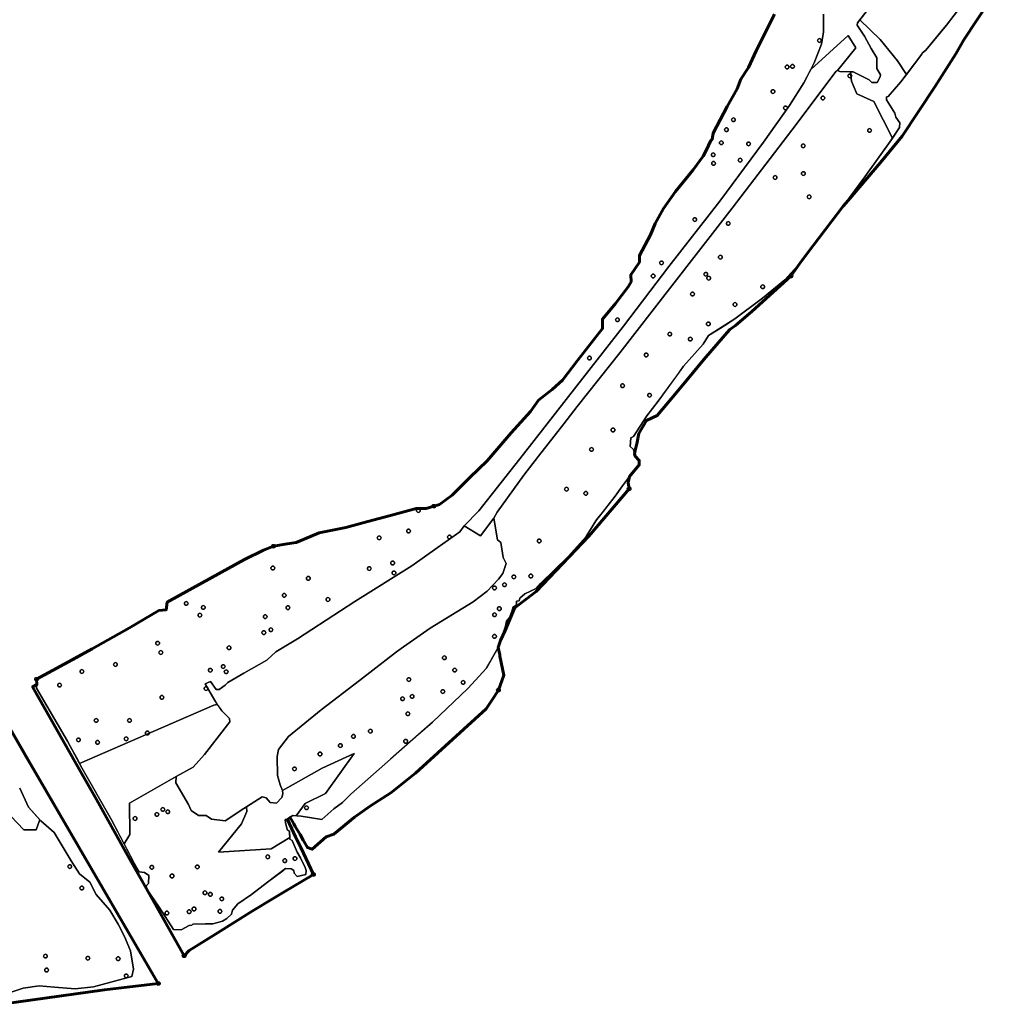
# Model space of a CAD drawing. Header units: inches. Extents: x 198304 to 202793, y 361998 to 367327.
# Tile 5 of 6: x 202328 to 202588, y 366841 to 367105. Entities that reach past the tile are written whole.
import ezdxf

# ---------------------------------------------------------------- set-up
doc = ezdxf.new("R2010")
doc.units = ezdxf.units.IN
doc.header["$MEASUREMENT"] = 0
doc.header["$PDMODE"] = 33
doc.header["$PDSIZE"] = -3
for name, color, linetype in [('Benaderveld', 27, 'Continuous'), ('Buffer 0_5m', 63, 'Continuous'), ('Detectieveld', 227, 'Continuous'), ('Hoekpunt', 79, 'Continuous'), ('Object', 245, 'Continuous')]:
    doc.layers.add(name, color=color, linetype=linetype)
doc.layers.add('Onderzoeksgebied', color=188, linetype='Continuous', lineweight=60)

msp = doc.modelspace()

# ---------------------------------------------------------------- linework, layer by layer
at = {"layer": 'Benaderveld'}
for points in [[(202580.5023, 367108.431), (202576.4161, 367103.0822), (202570.8393, 367096.3304), (202569.8194, 367095.5982), (202569.8046, 367095.2431), (202565.623, 367089.8187), (202563.2941, 367093.5118), (202558.6029, 367099.2274), (202553.2046, 367104.5166), (202557.1756, 367109.5512)], [(202543.4462, 367105.9934), (202543.4637, 367101.3109), (202542.8993, 367097.9876), (202540.9263, 367093.0005), (202538.2135, 367087.5749), (202534.2951, 367081.5739), (202527.335, 367071.7366), (202515.6344, 367055.8984), (202501.9883, 367038.416), (202489.8766, 367022.4133), (202477.3814, 367006.4654), (202463.105, 366988.161), (202451.1852, 366972.9803), (202447.2119, 366968.9796), (202446.0611, 366967.3081), (202439.9504, 366963.0334), (202433.2096, 366958.2381), (202417.9467, 366948.6475), (202402.6291, 366938.6732), (202396.7651, 366935.1657), (202394.3811, 366932.9462), (202388.1883, 366929.4936), (202383.9136, 366927.0274), (202383.256, 366926.2875), (202381.5845, 366925.1093), (202380.8446, 366925.1367), (202379.3101, 366927.2466), (202377.8578, 366926.6164), (202380.4336, 366922.1225), (202381.1041, 366921.1266), (202380.1738, 366920.874), (202344.2266, 366905.3101), (202341.0144, 366911.313), (202332.732, 366925.453), (202332.7959, 366926.4353), (202332.7193, 366927.8505), (202347.6301, 366936.0015), (202357.6061, 366941.6531), (202365.4842, 366946.2344), (202367.4537, 366946.4913), (202367.7106, 366948.5036), (202379.6132, 366955.0972), (202388.4332, 366959.8925), (202393.5283, 366962.4614), (202396.14, 366963.489), (202399.8649, 366964.1312), (202402.2198, 366964.5166), (202406.0304, 366966.0579), (202408.3852, 366967.0427), (202415.5354, 366968.5412), (202421.4011, 366970.0826), (202427.5237, 366971.7096), (202434.3313, 366973.5506), (202437.0287, 366973.6363), (202439.0839, 366974.1929), (202440.5824, 366974.7066), (202443.9648, 366977.1899), (202448.7601, 366981.8568), (202453.3414, 366986.3952), (202459.8493, 366993.8451), (202464.9444, 366999.5396), (202467.128, 367002.6223), (202470.8101, 367005.4909), (202473.5075, 367007.9742), (202477.5732, 367013.2063), (202484.2867, 367021.783), (202484.2319, 367024.3314), (202487.7667, 367028.4965), (202491.1371, 367032.963), (202491.9044, 367034.3331), (202491.8222, 367036.1416), (202494.1239, 367039.5669), (202494.1239, 367041.4028), (202497.0833, 367046.938), (202498.3712, 367049.8974), (202500.6182, 367053.9528), (202503.8516, 367058.5289), (202508.5099, 367064.3381), (202511.2227, 367067.9552), (202511.9899, 367069.5171), (202513.2504, 367072.1203), (202513.6341, 367072.4491), (202513.8807, 367074.0932), (202517.6073, 367081.2999), (202520.2927, 367086.0404), (202521.334, 367088.5614), (202523.3891, 367091.7126), (202525.3895, 367096.1517), (202527.0336, 367099.3851), (202530.2944, 367105.9616)], [(202325.8525, 366891.1452), (202329.3325, 366887.4822), (202332.5778, 366887.5622), (202333.4561, 366889.7676), (202333.6141, 366890.2236), (202333.8864, 366889.9241), (202337.432, 366886.7798), (202341.9812, 366879.2202), (202344.2557, 366875.7415), (202346.9986, 366873.5338), (202348.6711, 366870.1889), (202352.3505, 366866.0411), (202354.5582, 366862.2279), (202356.2307, 366858.9498), (202357.9032, 366855.1366), (202358.7059, 366850.186), (202358.2376, 366848.246), (202347.9352, 366845.5031), (202343.0516, 366844.901), (202337.5658, 366845.3693), (202333.4181, 366845.7707), (202329.1365, 366845.1017), (202321.3762, 366842.4926)]]:
    msp.add_lwpolyline(points, dxfattribs=at)
for points in [[(202550.666, 367090.5945), (202550.9461, 367088.0118), (202552.348, 367084.6687), (202556.8774, 367082.6197), (202561.8715, 367072.7592), (202561.2815, 367071.866), (202554.4946, 367062.4485), (202548.7151, 367054.5675), (202539.0564, 367041.8552), (202537.2845, 367039.4926), (202533.0642, 367034.88), (202527.1366, 367029.9521), (202519.7359, 367024.3577), (202512.6509, 367019.9208), (202511.2304, 367017.641), (202505.9692, 367011.7134), (202499.1823, 367002.3485), (202496.0958, 366998.4553), (202492.5357, 366992.8609), (202491.8209, 366992.5592), (202491.6764, 366990.1777), (202492.5533, 366989.3886), (202493.0092, 366987.5822), (202494.1141, 366986.4774), (202494.1141, 366985.2849), (202491.5249, 366982.1924), (202489.6596, 366979.6554), (202487.6779, 366976.8845), (202482.4869, 366970.2906), (202479.9089, 366966.1342), (202475.1037, 366960.7679), (202467.7031, 366953.4724), (202466.5105, 366952.1922), (202463.4415, 366950.7717), (202462.1613, 366949.5791), (202461.9684, 366948.8776), (202461.2662, 366948.7501), (202461.2494, 366948.1761), (202461.1792, 366947.7202), (202460.3725, 366947.2291), (202460.0042, 366946.0191), (202459.3553, 366944.353), (202458.5486, 366943.4236), (202458.268, 366942.0557), (202456.9544, 366938.2699), (202456.3241, 366936.3698), (202453.1647, 366930.8319), (202448.2017, 366925.4129), (202438.6965, 366916.3637), (202427.4903, 366906.4902), (202416.8627, 366897.0728), (202414.6355, 366894.8455), (202412.3031, 366893.1795), (202409.0762, 366890.2859), (202403.552, 366891.2153), (202402.231, 366891.2854), (202404.6104, 366894.6163), (202410.0867, 366897.2281), (202417.7537, 366908.0123), (202409.16, 366904.0525), (202398.601, 366898.0636), (202397.9434, 366899.5433), (202397.2309, 366902.0369), (202397.1761, 366907.1884), (202397.4775, 366908.997), (202400.1629, 366912.5592), (202408.9589, 366919.6289), (202419.1798, 366927.548), (202429.0719, 366935.1657), (202430.99, 366936.5632), (202438.1145, 366941.523), (202449.5959, 366948.5927), (202453.3774, 366951.4425), (202456.3916, 366954.6211), (202457.5698, 366956.1556), (202458.5015, 366958.8958), (202457.6794, 366960.4577), (202457.0218, 366964.5131), (202456.1449, 366965.1982), (202455.1585, 366971.0348), (202456.0627, 366972.5967), (202463.1872, 366982.4888), (202467.1057, 366987.5855), (202473.9014, 366996.2719), (202477.4636, 367000.8754), (202488.9176, 367015.2614), (202502.2349, 367032.4424), (202519.0048, 367054.035), (202534.9801, 367074.9701), (202546.7903, 367090.6987), (202547.2287, 367090.918), (202547.8042, 367090.6165)], [(202388.9046, 366893.696), (202389.0237, 366892.4257), (202387.5915, 366889.1399), (202381.4411, 366881.5572), (202395.5111, 366882.3997), (202400.525, 366885.4283), (202400.5531, 366885.0072), (202401.1494, 366884.709), (202402.4822, 366881.5348), (202403.3766, 366880.0441), (202404.6218, 366877.4311), (202404.9024, 366876.6244), (202404.7796, 366875.5546), (202402.4822, 366874.9934), (202401.7106, 366875.9404), (202401.5703, 366876.6244), (202400.8815, 366877.1127), (202399.3606, 366877.133), (202394.5554, 366873.4852), (202390.2588, 366870.2058), (202386.576, 366867.733), (202385.1905, 366866.0144), (202384.8924, 366864.9271), (202383.6473, 366863.7521), (202382.5074, 366863.0155), (202379.9469, 366862.3842), (202377.9652, 366862.3491), (202374.5279, 366862.2439), (202374.3, 366861.9633), (202373.5985, 366861.8932), (202371.4765, 366860.7532), (202369.3895, 366860.7883), (202365.584, 366866.786), (202362.0698, 366871.901), (202362.1642, 366872.6259), (202362.6553, 366873.1871), (202362.7956, 366875.274), (202361.6206, 366876.1158), (202360.1777, 366876.2612), (202358.8574, 366878.6276), (202356.1463, 366883.79), (202357.7365, 366886.306), (202357.5708, 366894.6286), (202370.0757, 366901.7903), (202370.0209, 366900.1188), (202373.4461, 366894.3096), (202374.0764, 366892.7203), (202376.0767, 366891.405), (202378.1592, 366891.405), (202379.5567, 366890.3637), (202383.2286, 366889.9527), (202388.1883, 366893.2409)]]:
    msp.add_lwpolyline(points, close=True, dxfattribs=at)
at = {"layer": 'Buffer 0_5m'}
for points in [[(202542.34, 367099.449, 1), (202542.34, 367098.449, 1)], [(202533.682, 367092.35, 1), (202533.682, 367091.35, 1)], [(202535.145, 367092.521, 1), (202535.145, 367091.521, 1)], [(202550.482, 367089.964, 1), (202550.482, 367088.964, 1)], [(202529.911, 367085.772, 1), (202529.911, 367084.772, 1)], [(202543.27, 367084.043, 1), (202543.27, 367083.043, 1)], [(202533.269, 367081.378, 1), (202533.269, 367080.378, 1)], [(202519.312, 367078.222, 1), (202519.312, 367077.222, 1)], [(202517.451, 367075.559, 1), (202517.451, 367074.559, 1)], [(202555.765, 367075.352, 1), (202555.765, 367074.352, 1)], [(202516.079, 367072.054, 1), (202516.079, 367071.054, 1)], [(202523.366, 367071.742, 1), (202523.366, 367070.742, 1)], [(202538.015, 367071.236, 1), (202538.015, 367070.236, 1)], [(202513.918, 367068.833, 1), (202513.918, 367067.833, 1)], [(202521.116, 367067.398, 1), (202521.116, 367066.398, 1)], [(202514.009, 367066.534, 1), (202514.009, 367065.534, 1)], [(202530.472, 367062.757, 1), (202530.472, 367061.757, 1)], [(202538.043, 367063.807, 1), (202538.043, 367062.807, 1)], [(202539.603, 367057.582, 1), (202539.603, 367056.582, 1)], [(202508.958, 367051.48, 1), (202508.958, 367050.48, 1)], [(202517.934, 367050.448, 1), (202517.934, 367049.448, 1)], [(202515.823, 367041.416, 1), (202515.823, 367040.416, 1)], [(202500.056, 367039.869, 1), (202500.056, 367038.869, 1)], [(202497.821, 367036.368, 1), (202497.821, 367035.368, 1)], [(202511.918, 367036.831, 1), (202511.918, 367035.831, 1)], [(202512.693, 367035.781, 1), (202512.693, 367034.781, 1)], [(202527.153, 367033.484, 1), (202527.153, 367032.484, 1)], [(202508.359, 367031.541, 1), (202508.359, 367030.541, 1)], [(202519.743, 367028.733, 1), (202519.743, 367027.733, 1)], [(202488.255, 367024.64, 1), (202488.255, 367023.64, 1)], [(202512.604, 367023.526, 1), (202512.604, 367022.526, 1)], [(202502.266, 367020.815, 1), (202502.266, 367019.815, 1)], [(202507.767, 367019.473, 1), (202507.767, 367018.473, 1)], [(202495.976, 367015.212, 1), (202495.976, 367014.212, 1)], [(202480.755, 367014.391, 1), (202480.755, 367013.391, 1)], [(202489.629, 367006.985, 1), (202489.629, 367005.985, 1)], [(202496.864, 367004.429, 1), (202496.864, 367003.429, 1)], [(202487.07, 366995.131, 1), (202487.07, 366994.131, 1)], [(202481.324, 366989.91, 1), (202481.324, 366988.91, 1)], [(202474.62, 366979.269, 1), (202474.62, 366978.269, 1)], [(202479.783, 366978.152, 1), (202479.783, 366977.152, 1)], [(202434.96, 366973.553, 1), (202434.96, 366972.553, 1)], [(202432.329, 366968.052, 1), (202432.329, 366967.052, 1)], [(202424.454, 366966.235, 1), (202424.454, 366965.235, 1)], [(202443.272, 366966.451, 1), (202443.272, 366965.451, 1)], [(202467.318, 366965.396, 1), (202467.318, 366964.396, 1)], [(202428.061, 366959.485, 1), (202428.061, 366958.485, 1)], [(202395.987, 366958.148, 1), (202395.987, 366957.148, 1)], [(202421.812, 366958.003, 1), (202421.812, 366957.003, 1)], [(202428.428, 366956.837, 1), (202428.428, 366955.837, 1)], [(202405.481, 366955.378, 1), (202405.481, 366954.378, 1)], [(202460.523, 366955.767, 1), (202460.523, 366954.767, 1)], [(202465.078, 366956.005, 1), (202465.078, 366955.005, 1)], [(202455.336, 366952.802, 1), (202455.336, 366951.802, 1)], [(202458.027, 366953.667, 1), (202458.027, 366952.667, 1)], [(202372.808, 366948.673, 1), (202372.808, 366947.673, 1)], [(202399.051, 366950.837, 1), (202399.051, 366949.837, 1)], [(202410.756, 366949.716, 1), (202410.756, 366948.716, 1)], [(202377.366, 366947.6, 1), (202377.366, 366946.6, 1)], [(202400.033, 366947.527, 1), (202400.033, 366946.527, 1)], [(202456.631, 366947.276, 1), (202456.631, 366946.276, 1)], [(202376.467, 366945.521, 1), (202376.467, 366944.521, 1)], [(202393.948, 366945.118, 1), (202393.948, 366944.118, 1)], [(202455.36, 366945.635, 1), (202455.36, 366944.635, 1)], [(202393.582, 366940.844, 1), (202393.582, 366939.844, 1)], [(202395.478, 366941.619, 1), (202395.478, 366940.619, 1)], [(202455.344, 366939.843, 1), (202455.344, 366938.843, 1)], [(202365.139, 366938.002, 1), (202365.139, 366937.002, 1)], [(202365.999, 366935.516, 1), (202365.999, 366934.516, 1)], [(202384.264, 366936.789, 1), (202384.264, 366935.789, 1)], [(202441.914, 366934.109, 1), (202441.914, 366933.109, 1)], [(202344.862, 366930.436, 1), (202344.862, 366929.436, 1)], [(202353.842, 366932.306, 1), (202353.842, 366931.306, 1)], [(202379.243, 366930.775, 1), (202379.243, 366929.775, 1)], [(202382.707, 366931.753, 1), (202382.707, 366930.753, 1)], [(202383.499, 366930.372, 1), (202383.499, 366929.372, 1)], [(202444.673, 366930.816, 1), (202444.673, 366929.816, 1)], [(202432.398, 366928.269, 1), (202432.398, 366927.269, 1)], [(202338.894, 366926.796, 1), (202338.894, 366925.796, 1)], [(202378.097, 366925.859, 1), (202378.097, 366924.859, 1)], [(202441.516, 366925.05, 1), (202441.516, 366924.05, 1)], [(202446.925, 366927.514, 1), (202446.925, 366926.514, 1)], [(202366.277, 366923.5, 1), (202366.277, 366922.5, 1)], [(202430.723, 366923.132, 1), (202430.723, 366922.132, 1)], [(202433.271, 366923.765, 1), (202433.271, 366922.765, 1)], [(202348.679, 366917.337, 1), (202348.679, 366916.337, 1)], [(202357.607, 366917.331, 1), (202357.607, 366916.331, 1)], [(202432.144, 366919.11, 1), (202432.144, 366918.11, 1)], [(202422.107, 366914.445, 1), (202422.107, 366913.445, 1)], [(202343.928, 366912.11, 1), (202343.928, 366911.11, 1)], [(202356.719, 366912.39, 1), (202356.719, 366911.39, 1)], [(202362.392, 366913.945, 1), (202362.392, 366912.945, 1)], [(202417.562, 366913.059, 1), (202417.562, 366912.059, 1)], [(202349.063, 366911.454, 1), (202349.063, 366910.454, 1)], [(202414.072, 366910.582, 1), (202414.072, 366909.582, 1)], [(202431.562, 366911.733, 1), (202431.562, 366910.733, 1)], [(202408.615, 366908.327, 1), (202408.615, 366907.327, 1)], [(202401.788, 366904.342, 1), (202401.788, 366903.342, 1)], [(202366.537, 366893.491, 1), (202366.537, 366892.491, 1)], [(202404.997, 366893.926, 1), (202404.997, 366892.926, 1)], [(202359.088, 366891.054, 1), (202359.088, 366890.054, 1)], [(202364.947, 366892.159, 1), (202364.947, 366891.159, 1)], [(202367.845, 366892.866, 1), (202367.845, 366891.866, 1)], [(202394.619, 366880.781, 1), (202394.619, 366879.781, 1)], [(202401.913, 366880.321, 1), (202401.913, 366879.321, 1)], [(202341.62, 366878.187, 1), (202341.62, 366877.187, 1)], [(202363.565, 366877.986, 1), (202363.565, 366876.986, 1)], [(202375.775, 366878.084, 1), (202375.775, 366877.084, 1)], [(202399.18, 366879.758, 1), (202399.18, 366878.758, 1)], [(202369.001, 366875.663, 1), (202369.001, 366874.663, 1)], [(202344.828, 366872.434, 1), (202344.828, 366871.434, 1)], [(202377.82, 366871.159, 1), (202377.82, 366870.159, 1)], [(202379.262, 366870.743, 1), (202379.262, 366869.743, 1)], [(202382.306, 366869.513, 1), (202382.306, 366868.513, 1)], [(202367.629, 366865.739, 1), (202367.629, 366864.739, 1)], [(202373.577, 366866.088, 1), (202373.577, 366865.088, 1)], [(202374.89, 366866.823, 1), (202374.89, 366865.823, 1)], [(202381.825, 366866.19, 1), (202381.825, 366865.19, 1)], [(202335.099, 366854.197, 1), (202335.099, 366853.197, 1)], [(202346.456, 366853.632, 1), (202346.456, 366852.632, 1)], [(202354.577, 366853.509, 1), (202354.577, 366852.509, 1)], [(202335.413, 366850.472, 1), (202335.413, 366849.472, 1)], [(202356.742, 366848.888, 1), (202356.742, 366847.888, 1)]]:
    msp.add_lwpolyline(points, format="xyb", close=True, dxfattribs=at)
at = {"layer": 'Detectieveld'}
for points in [[(202557.1756, 367109.5512), (202552.5721, 367103.7146), (202552.4077, 367103.0296), (202554.3806, 367100.0702), (202556.244, 367096.8368), (202557.7237, 367094.261), (202557.7511, 367091.4112), (202558.6827, 367089.7123), (202558.5731, 367089.2464), (202557.8059, 367087.7119), (202556.3536, 367087.6571), (202555.6685, 367088.4244), (202551.3664, 367090.5891), (202547.8042, 367090.6165), (202547.2287, 367090.918), (202552.1002, 367096.9764), (202550.0773, 367100.3268), (202540.0038, 367091.1556), (202540.9263, 367093.0005), (202542.8993, 367097.9876), (202543.4637, 367101.3109), (202543.4462, 367105.9934)], [(202580.5023, 367108.431), (202576.4161, 367103.0822), (202570.8393, 367096.3304), (202569.8194, 367095.5982), (202569.8046, 367095.2431), (202565.623, 367089.8187), (202563.2941, 367093.5118), (202558.6029, 367099.2274), (202553.2046, 367104.5166), (202557.1756, 367109.5512)], [(202587.8326, 367109.4284), (202580.976, 367099.1436), (202578.8329, 367095.3336), (202573.2766, 367086.5229), (202564.5387, 367073.3268), (202558.7179, 367066.236), (202550.0395, 367056.0759), (202548.7151, 367054.5675), (202554.4946, 367062.4485), (202558.786, 367068.4032), (202561.2815, 367071.866), (202563.8069, 367075.6891), (202563.8595, 367076.9342), (202562.8073, 367078.4249), (202562.5617, 367079.5122), (202560.2994, 367083.0372), (202560.2819, 367083.879), (202560.7905, 367083.9316), (202564.1401, 367087.895), (202569.8046, 367095.2431), (202569.8194, 367095.5982), (202570.8393, 367096.3304), (202572.8915, 367098.815), (202575.3983, 367101.85), (202576.4161, 367103.0822), (202580.5023, 367108.431)], [(202543.4462, 367105.9934), (202543.4637, 367101.3109), (202542.8993, 367097.9876), (202540.9263, 367093.0005), (202538.2135, 367087.5749), (202534.2951, 367081.5739), (202527.335, 367071.7366), (202515.6344, 367055.8984), (202501.9883, 367038.416), (202489.8766, 367022.4133), (202477.3814, 367006.4654), (202463.105, 366988.161), (202451.1852, 366972.9803), (202447.2119, 366968.9796), (202446.0611, 366967.3081), (202439.9504, 366963.0334), (202433.2096, 366958.2381), (202417.9467, 366948.6475), (202402.6291, 366938.6732), (202396.7651, 366935.1657), (202394.3811, 366932.9462), (202388.1883, 366929.4936), (202383.9136, 366927.0274), (202383.256, 366926.2875), (202381.5845, 366925.1093), (202380.8446, 366925.1367), (202379.3101, 366927.2466), (202377.8578, 366926.6164), (202380.4336, 366922.1225), (202381.1041, 366921.1266), (202380.1738, 366920.874), (202344.2266, 366905.3101), (202341.0144, 366911.313), (202332.732, 366925.453), (202332.7959, 366926.4353), (202332.7193, 366927.8505), (202347.6301, 366936.0015), (202357.6061, 366941.6531), (202365.4842, 366946.2344), (202367.4537, 366946.4913), (202367.7106, 366948.5036), (202379.6132, 366955.0972), (202388.4332, 366959.8925), (202393.5283, 366962.4614), (202396.14, 366963.489), (202399.8649, 366964.1312), (202402.2198, 366964.5166), (202406.0304, 366966.0579), (202408.3852, 366967.0427), (202415.5354, 366968.5412), (202421.4011, 366970.0826), (202427.5237, 366971.7096), (202434.3313, 366973.5506), (202437.0287, 366973.6363), (202439.0839, 366974.1929), (202440.5824, 366974.7066), (202443.9648, 366977.1899), (202448.7601, 366981.8568), (202453.3414, 366986.3952), (202459.8493, 366993.8451), (202464.9444, 366999.5396), (202467.128, 367002.6223), (202470.8101, 367005.4909), (202473.5075, 367007.9742), (202477.5732, 367013.2063), (202484.2867, 367021.783), (202484.2319, 367024.3314), (202487.7667, 367028.4965), (202491.1371, 367032.963), (202491.9044, 367034.3331), (202491.8222, 367036.1416), (202494.1239, 367039.5669), (202494.1239, 367041.4028), (202497.0833, 367046.938), (202498.3712, 367049.8974), (202500.6182, 367053.9528), (202503.8516, 367058.5289), (202508.5099, 367064.3381), (202511.2227, 367067.9552), (202511.9899, 367069.5171), (202513.2504, 367072.1203), (202513.6341, 367072.4491), (202513.8807, 367074.0932), (202517.6073, 367081.2999), (202520.2927, 367086.0404), (202521.334, 367088.5614), (202523.3891, 367091.7126), (202525.3895, 367096.1517), (202527.0336, 367099.3851), (202530.2944, 367105.9616)], [(202322.5845, 366919.7816), (202330.7994, 366905.6668), (202365.326, 366846.344), (202350.9061, 366844.6242), (202323.3894, 366840.7878)], [(202321.3762, 366842.4926), (202329.1365, 366845.1017), (202333.4181, 366845.7707), (202337.5658, 366845.3693), (202343.0516, 366844.901), (202347.9352, 366845.5031), (202358.2376, 366848.246), (202358.7059, 366850.186), (202357.9032, 366855.1366), (202356.2307, 366858.9498), (202354.5582, 366862.2279), (202352.3505, 366866.0411), (202348.6711, 366870.1889), (202346.9986, 366873.5338), (202344.2557, 366875.7415), (202341.9812, 366879.2202), (202337.432, 366886.7798), (202333.8864, 366889.9241), (202330.5414, 366893.6035), (202328.2, 366898.6879)], [(202328.2, 366898.6879), (202330.5414, 366893.6035), (202333.6141, 366890.2236), (202333.4561, 366889.7676), (202332.5778, 366887.5622), (202329.3325, 366887.4822), (202325.8525, 366891.1452)], [(202325.8525, 366891.1452), (202329.3325, 366887.4822), (202332.5778, 366887.5622), (202333.4561, 366889.7676), (202333.6141, 366890.2236), (202333.8864, 366889.9241), (202337.432, 366886.7798), (202341.9812, 366879.2202), (202344.2557, 366875.7415), (202346.9986, 366873.5338), (202348.6711, 366870.1889), (202352.3505, 366866.0411), (202354.5582, 366862.2279), (202356.2307, 366858.9498), (202357.9032, 366855.1366), (202358.7059, 366850.186), (202358.2376, 366848.246), (202347.9352, 366845.5031), (202343.0516, 366844.901), (202337.5658, 366845.3693), (202333.4181, 366845.7707), (202329.1365, 366845.1017), (202321.3762, 366842.4926)]]:
    msp.add_lwpolyline(points, dxfattribs=at)
for points in [[(202565.623, 367089.8187), (202564.1401, 367087.895), (202560.7905, 367083.9316), (202560.2819, 367083.879), (202560.2994, 367083.0372), (202562.5617, 367079.5122), (202562.8073, 367078.4249), (202563.8595, 367076.9342), (202563.8069, 367075.6891), (202561.8715, 367072.7592), (202556.8774, 367082.6197), (202552.348, 367084.6687), (202550.9461, 367088.0118), (202550.666, 367090.5945), (202551.3664, 367090.5891), (202555.6685, 367088.4244), (202556.3536, 367087.6571), (202557.8059, 367087.7119), (202558.5731, 367089.2464), (202558.6827, 367089.7123), (202557.7511, 367091.4112), (202557.7237, 367094.261), (202556.244, 367096.8368), (202554.3806, 367100.0702), (202552.4077, 367103.0296), (202552.5721, 367103.7146), (202553.2046, 367104.5166), (202558.6029, 367099.2274), (202563.2941, 367093.5118)], [(202547.2287, 367090.918), (202546.7903, 367090.6987), (202534.9801, 367074.9701), (202519.0048, 367054.035), (202502.2349, 367032.4424), (202488.9176, 367015.2614), (202477.4636, 367000.8754), (202473.9014, 366996.2719), (202467.1057, 366987.5855), (202463.1872, 366982.4888), (202456.0627, 366972.5967), (202455.1585, 366971.0348), (202451.5521, 366966.3015), (202447.2119, 366968.9796), (202451.1852, 366972.9803), (202463.105, 366988.161), (202477.3814, 367006.4654), (202489.8766, 367022.4133), (202501.9883, 367038.416), (202515.6344, 367055.8984), (202527.335, 367071.7366), (202534.2951, 367081.5739), (202538.2135, 367087.5749), (202540.0038, 367091.1556), (202550.0773, 367100.3268), (202552.1002, 367096.9764)], [(202550.666, 367090.5945), (202550.9461, 367088.0118), (202552.348, 367084.6687), (202556.8774, 367082.6197), (202561.8715, 367072.7592), (202561.2815, 367071.866), (202554.4946, 367062.4485), (202548.7151, 367054.5675), (202539.0564, 367041.8552), (202537.2845, 367039.4926), (202533.0642, 367034.88), (202527.1366, 367029.9521), (202519.7359, 367024.3577), (202512.6509, 367019.9208), (202511.2304, 367017.641), (202505.9692, 367011.7134), (202499.1823, 367002.3485), (202496.0958, 366998.4553), (202492.5357, 366992.8609), (202491.8209, 366992.5592), (202491.6764, 366990.1777), (202492.5533, 366989.3886), (202493.0092, 366987.5822), (202494.1141, 366986.4774), (202494.1141, 366985.2849), (202491.5249, 366982.1924), (202489.6596, 366979.6554), (202487.6779, 366976.8845), (202482.4869, 366970.2906), (202479.9089, 366966.1342), (202475.1037, 366960.7679), (202467.7031, 366953.4724), (202466.5105, 366952.1922), (202463.4415, 366950.7717), (202462.1613, 366949.5791), (202461.9684, 366948.8776), (202461.2662, 366948.7501), (202461.2494, 366948.1761), (202461.1792, 366947.7202), (202460.3725, 366947.2291), (202460.0042, 366946.0191), (202459.3553, 366944.353), (202458.5486, 366943.4236), (202458.268, 366942.0557), (202456.9544, 366938.2699), (202456.3241, 366936.3698), (202453.1647, 366930.8319), (202448.2017, 366925.4129), (202438.6965, 366916.3637), (202427.4903, 366906.4902), (202416.8627, 366897.0728), (202414.6355, 366894.8455), (202412.3031, 366893.1795), (202409.0762, 366890.2859), (202403.552, 366891.2153), (202402.231, 366891.2854), (202404.6104, 366894.6163), (202410.0867, 366897.2281), (202417.7537, 366908.0123), (202409.16, 366904.0525), (202398.601, 366898.0636), (202397.9434, 366899.5433), (202397.2309, 366902.0369), (202397.1761, 366907.1884), (202397.4775, 366908.997), (202400.1629, 366912.5592), (202408.9589, 366919.6289), (202419.1798, 366927.548), (202429.0719, 366935.1657), (202430.99, 366936.5632), (202438.1145, 366941.523), (202449.5959, 366948.5927), (202453.3774, 366951.4425), (202456.3916, 366954.6211), (202457.5698, 366956.1556), (202458.5015, 366958.8958), (202457.6794, 366960.4577), (202457.0218, 366964.5131), (202456.1449, 366965.1982), (202455.1585, 366971.0348), (202456.0627, 366972.5967), (202463.1872, 366982.4888), (202467.1057, 366987.5855), (202473.9014, 366996.2719), (202477.4636, 367000.8754), (202488.9176, 367015.2614), (202502.2349, 367032.4424), (202519.0048, 367054.035), (202534.9801, 367074.9701), (202546.7903, 367090.6987), (202547.2287, 367090.918), (202547.8042, 367090.6165)], [(202492.5277, 366989.3596), (202491.6764, 366990.1777), (202491.8209, 366992.5592), (202492.5357, 366992.8609), (202496.0958, 366998.4553), (202499.1823, 367002.3485), (202504.1241, 367009.1674), (202504.7679, 367010.0558), (202505.9692, 367011.7134), (202511.2304, 367017.641), (202512.6509, 367019.9208), (202515.833, 367021.9136), (202517.5172, 367022.9683), (202519.7359, 367024.3577), (202527.1366, 367029.9521), (202533.0642, 367034.88), (202537.2845, 367039.4926), (202537.022, 367039.1426), (202534.6937, 367035.8617), (202524.2161, 367026.3367), (202519.877, 367022.6325), (202518.3953, 367021.5742), (202517.0161, 367020.0094), (202511.3658, 367013.5427), (202506.7324, 367007.8899), (202502.7249, 367003.0475), (202498.9008, 366998.4707), (202496.0433, 366997.2007), (202494.0324, 366993.7082), (202493.4205, 366990.8979), (202493.1285, 366989.5569), (202492.8424, 366988.243), (202492.653, 366988.9934)], [(202491.1749, 366980.5849), (202491.3866, 366978.8915), (202480.5916, 366966.1915), (202466.5157, 366951.3748), (202463.817, 366949.314), (202462.767, 366948.5121), (202460.6949, 366946.9298), (202458.1548, 366940.8973), (202456.9544, 366938.2697), (202458.268, 366942.0557), (202458.5486, 366943.4236), (202459.3553, 366944.353), (202460.0042, 366946.0191), (202460.3725, 366947.2291), (202461.1792, 366947.7202), (202461.2494, 366948.1761), (202461.2662, 366948.7501), (202461.9684, 366948.8776), (202462.1613, 366949.5791), (202463.4415, 366950.7717), (202466.5105, 366952.1922), (202467.7031, 366953.4724), (202468.2712, 366954.0324), (202469.1539, 366954.9026), (202475.1037, 366960.7679), (202479.9089, 366966.1342), (202482.4869, 366970.2906), (202482.9462, 366970.874), (202484.2363, 366972.5128), (202487.6779, 366976.8845), (202489.6596, 366979.6554), (202491.5249, 366982.1924), (202491.3275, 366981.2858)], [(202447.2119, 366968.9796), (202451.5521, 366966.3015), (202455.1585, 366971.0348), (202456.1449, 366965.1982), (202457.0218, 366964.5131), (202457.6794, 366960.4577), (202458.5015, 366958.8958), (202457.5698, 366956.1556), (202456.3916, 366954.6211), (202453.3774, 366951.4425), (202449.5959, 366948.5927), (202438.1145, 366941.523), (202430.99, 366936.5632), (202429.0719, 366935.1657), (202419.1798, 366927.548), (202408.9589, 366919.6289), (202400.1629, 366912.5592), (202397.4775, 366908.997), (202397.1761, 366907.1884), (202397.2309, 366902.0369), (202397.9434, 366899.5433), (202398.601, 366898.0636), (202398.6284, 366897.132), (202398.4366, 366896.1455), (202397.0118, 366894.6656), (202395.2854, 366894.8028), (202394.1619, 366896.1181), (202393.1481, 366896.3921), (202388.1883, 366893.2409), (202383.2286, 366889.9527), (202379.5567, 366890.3637), (202378.1592, 366891.405), (202376.0767, 366891.405), (202374.0764, 366892.7203), (202373.4461, 366894.3096), (202370.0209, 366900.1188), (202370.0757, 366901.7903), (202374.6792, 366904.3386), (202377.6934, 366907.7365), (202384.5165, 366916.4229), (202384.4069, 366917.3545), (202382.2969, 366919.3549), (202380.4336, 366922.1225), (202377.8578, 366926.6164), (202379.3101, 366927.2466), (202380.8446, 366925.1367), (202381.5845, 366925.1093), (202383.256, 366926.2875), (202383.9136, 366927.0274), (202388.1883, 366929.4936), (202394.3811, 366932.9462), (202396.7651, 366935.1657), (202402.6291, 366938.6732), (202417.9467, 366948.6475), (202433.2096, 366958.2381), (202439.9504, 366963.0334), (202446.0611, 366967.3081)], [(202456.8126, 366934.0195), (202457.87, 366928.9328), (202456.3883, 366924.9641), (202454.695, 366922.3182), (202453.1181, 366919.974), (202434.2268, 366902.6702), (202427.5593, 366897.4315), (202422.1617, 366893.939), (202417.8534, 366890.9015), (202412.3501, 366886.3507), (202410.2334, 366885.6099), (202406.5292, 366882.329), (202405.2592, 366882.7523), (202404.1398, 366884.7175), (202403.28, 366886.227), (202402.0098, 366888.4568), (202401.6298, 366889.124), (202400.6371, 366890.8668), (202401.2371, 366891.3381), (202403.552, 366891.2153), (202409.0762, 366890.2859), (202412.3031, 366893.1795), (202414.6355, 366894.8455), (202416.8627, 366897.0728), (202427.4903, 366906.4902), (202430.7879, 366909.3957), (202434.8552, 366912.9793), (202438.6965, 366916.3637), (202448.2017, 366925.4129), (202453.1647, 366930.8319), (202454.1455, 366932.5511), (202454.5404, 366933.2431), (202456.3242, 366936.3698), (202456.7425, 366934.3572)], [(202362.0698, 366871.901), (202360.5564, 366874.5938), (202358.0835, 366878.9937), (202348.7441, 366895.6111), (202346.2298, 366900.055), (202344.8309, 366902.5276), (202331.6488, 366925.8263), (202332.7959, 366926.4353), (202332.732, 366925.453), (202341.0144, 366911.313), (202342.1618, 366909.1687), (202343.3732, 366906.905), (202344.8728, 366904.1026), (202352.7994, 366890.1631), (202356.103, 366883.8724), (202356.9076, 366882.3403), (202358.8574, 366878.6276), (202360.1777, 366876.2612), (202361.6206, 366876.1158), (202362.7956, 366875.274), (202362.6553, 366873.1871), (202362.1642, 366872.6259)], [(202370.0757, 366901.7903), (202357.5708, 366894.6286), (202357.7365, 366886.306), (202356.1463, 366883.79), (202352.7994, 366890.1631), (202344.8728, 366904.1026), (202344.2266, 366905.3101), (202380.1738, 366920.874), (202381.1041, 366921.1266), (202382.2969, 366919.3549), (202384.4069, 366917.3545), (202384.5165, 366916.4229), (202377.6934, 366907.7365), (202374.6792, 366904.3386)], [(202402.231, 366891.2854), (202401.2371, 366891.3381), (202399.8947, 366890.2837), (202399.2729, 366890.2683), (202399.3431, 366889.4616), (202399.8516, 366887.6553), (202400.4128, 366887.1116), (202400.525, 366885.4283), (202395.5111, 366882.3997), (202381.4411, 366881.5572), (202387.5915, 366889.1399), (202389.0237, 366892.4257), (202388.9046, 366893.696), (202393.1481, 366896.3921), (202394.1619, 366896.1181), (202395.2854, 366894.8028), (202397.0118, 366894.6656), (202398.4366, 366896.1455), (202398.6284, 366897.132), (202398.601, 366898.0636), (202409.16, 366904.0525), (202417.7537, 366908.0123), (202410.0867, 366897.2281), (202404.6104, 366894.6163)], [(202388.9046, 366893.696), (202389.0237, 366892.4257), (202387.5915, 366889.1399), (202381.4411, 366881.5572), (202395.5111, 366882.3997), (202400.525, 366885.4283), (202400.5531, 366885.0072), (202401.1494, 366884.709), (202402.4822, 366881.5348), (202403.3766, 366880.0441), (202404.6218, 366877.4311), (202404.9024, 366876.6244), (202404.7796, 366875.5546), (202402.4822, 366874.9934), (202401.7106, 366875.9404), (202401.5703, 366876.6244), (202400.8815, 366877.1127), (202399.3606, 366877.133), (202394.5554, 366873.4852), (202390.2588, 366870.2058), (202386.576, 366867.733), (202385.1905, 366866.0144), (202384.8924, 366864.9271), (202383.6473, 366863.7521), (202382.5074, 366863.0155), (202379.9469, 366862.3842), (202377.9652, 366862.3491), (202374.5279, 366862.2439), (202374.3, 366861.9633), (202373.5985, 366861.8932), (202371.4765, 366860.7532), (202369.3895, 366860.7883), (202365.584, 366866.786), (202362.0698, 366871.901), (202362.1642, 366872.6259), (202362.6553, 366873.1871), (202362.7956, 366875.274), (202361.6206, 366876.1158), (202360.1777, 366876.2612), (202358.8574, 366878.6276), (202356.1463, 366883.79), (202357.7365, 366886.306), (202357.5708, 366894.6286), (202370.0757, 366901.7903), (202370.0209, 366900.1188), (202373.4461, 366894.3096), (202374.0764, 366892.7203), (202376.0767, 366891.405), (202378.1592, 366891.405), (202379.5567, 366890.3637), (202383.2286, 366889.9527), (202388.1883, 366893.2409)], [(202399.3606, 366877.133), (202400.8815, 366877.1127), (202401.5703, 366876.6244), (202401.7106, 366875.9404), (202402.4822, 366874.9934), (202404.7796, 366875.5546), (202404.9024, 366876.6244), (202404.6218, 366877.4311), (202403.3766, 366880.0441), (202402.4822, 366881.5348), (202401.1494, 366884.709), (202400.5531, 366885.0072), (202400.4128, 366887.1116), (202399.8516, 366887.6553), (202399.3431, 366889.4616), (202399.2729, 366890.2683), (202399.8947, 366890.2837), (202404.2009, 366881.2707), (202406.8467, 366875.5557), (202398.7504, 366870.7241), (202396.0475, 366869.111), (202390.4425, 366865.7661), (202381.3359, 366860.0387), (202378.0796, 366857.9907), (202373.615, 366855.1827), (202372.2392, 366853.8069), (202362.0698, 366871.901), (202364.4335, 366868.4605), (202365.3799, 366867.083), (202365.584, 366866.786), (202369.3895, 366860.7883), (202371.4765, 366860.7532), (202373.5985, 366861.8932), (202374.3, 366861.9633), (202374.5279, 366862.2439), (202377.9652, 366862.3491), (202379.9469, 366862.3842), (202382.5074, 366863.0155), (202383.6473, 366863.7521), (202384.8924, 366864.9271), (202385.1905, 366866.0144), (202386.576, 366867.733), (202390.2588, 366870.2058), (202394.5554, 366873.4852), (202398.6245, 366876.5742)]]:
    msp.add_lwpolyline(points, close=True, dxfattribs=at)
at = {"layer": 'Hoekpunt'}
for p in [(202534.6937, 367035.8617), (202491.3866, 366978.8915), (202439.0839, 366974.1929), (202396.14, 366963.489), (202332.7193, 366927.8505), (202456.3883, 366924.9641), (202406.8467, 366875.5557), (202372.2392, 366853.8069), (202365.326, 366846.344)]:
    msp.add_point(p, dxfattribs=at)
at = {"layer": 'Object'}
for p in [(202542.34, 367098.949), (202533.682, 367091.85), (202535.145, 367092.021), (202550.482, 367089.464), (202529.911, 367085.272), (202543.27, 367083.543), (202533.269, 367080.878), (202519.312, 367077.722), (202517.451, 367075.059), (202555.765, 367074.852), (202516.079, 367071.554), (202523.366, 367071.242), (202538.015, 367070.736), (202513.918, 367068.333), (202521.116, 367066.898), (202514.009, 367066.034), (202530.472, 367062.257), (202538.043, 367063.307), (202539.603, 367057.082), (202508.958, 367050.98), (202517.934, 367049.948), (202515.823, 367040.916), (202500.056, 367039.369), (202497.821, 367035.868), (202511.918, 367036.331), (202512.693, 367035.281), (202527.153, 367032.984), (202508.359, 367031.041), (202519.743, 367028.233), (202488.255, 367024.14), (202512.604, 367023.026), (202502.266, 367020.315), (202507.767, 367018.973), (202495.976, 367014.712), (202480.755, 367013.891), (202489.629, 367006.485), (202496.864, 367003.929), (202487.07, 366994.631), (202481.324, 366989.41), (202474.62, 366978.769), (202479.783, 366977.652), (202434.96, 366973.053), (202432.329, 366967.552), (202424.454, 366965.735), (202443.272, 366965.951), (202467.318, 366964.896), (202428.061, 366958.985), (202395.987, 366957.648), (202421.812, 366957.503), (202428.428, 366956.337), (202405.481, 366954.878), (202460.523, 366955.267), (202465.078, 366955.505), (202455.336, 366952.302), (202458.027, 366953.167), (202372.808, 366948.173), (202399.051, 366950.337), (202410.756, 366949.216), (202377.366, 366947.1), (202400.033, 366947.027), (202456.631, 366946.776), (202376.467, 366945.021), (202393.948, 366944.618), (202455.36, 366945.135), (202393.582, 366940.344), (202395.478, 366941.119), (202455.344, 366939.343), (202365.139, 366937.502), (202365.999, 366935.016), (202384.264, 366936.289), (202441.914, 366933.609), (202344.862, 366929.936), (202353.842, 366931.806), (202379.243, 366930.275), (202382.707, 366931.253), (202383.499, 366929.872), (202444.673, 366930.316), (202432.398, 366927.769), (202338.894, 366926.296), (202378.097, 366925.359), (202441.516, 366924.55), (202446.925, 366927.014), (202366.277, 366923), (202430.723, 366922.632), (202433.271, 366923.265), (202348.679, 366916.837), (202357.607, 366916.831), (202432.144, 366918.61), (202422.107, 366913.945), (202343.928, 366911.61), (202356.719, 366911.89), (202362.392, 366913.445), (202417.562, 366912.559), (202349.063, 366910.954), (202414.072, 366910.082), (202431.562, 366911.233), (202408.615, 366907.827), (202401.788, 366903.842), (202366.537, 366892.991), (202404.997, 366893.426), (202359.088, 366890.554), (202364.947, 366891.659), (202367.845, 366892.366), (202394.619, 366880.281), (202401.913, 366879.821), (202341.62, 366877.687), (202363.565, 366877.486), (202375.775, 366877.584), (202399.18, 366879.258), (202369.001, 366875.163), (202344.828, 366871.934), (202377.82, 366870.659), (202379.262, 366870.243), (202382.306, 366869.013), (202367.629, 366865.239), (202373.577, 366865.588), (202374.89, 366866.323), (202381.825, 366865.69), (202335.099, 366853.697), (202346.456, 366853.132), (202354.577, 366853.009), (202335.413, 366849.972), (202356.742, 366848.388)]:
    msp.add_point(p, dxfattribs=at)
at = {"layer": 'Onderzoeksgebied'}
for points in [[(202587.8326, 367109.4284), (202580.976, 367099.1436), (202578.8329, 367095.3336), (202573.2766, 367086.5229), (202564.5387, 367073.3268), (202558.7179, 367066.236), (202550.0395, 367056.0759), (202548.7151, 367054.5675), (202539.0564, 367041.8552), (202537.2845, 367039.4926), (202537.022, 367039.1426), (202534.6937, 367035.8617), (202524.2161, 367026.3367), (202519.877, 367022.6325), (202518.3953, 367021.5742), (202517.0161, 367020.0094), (202511.3658, 367013.5427), (202506.7324, 367007.8899), (202502.7249, 367003.0475), (202498.9008, 366998.4707), (202496.0433, 366997.2007), (202494.0324, 366993.7082), (202493.4205, 366990.8979), (202493.1285, 366989.5569), (202492.8424, 366988.243), (202493.0092, 366987.5822), (202494.1141, 366986.4774), (202494.1141, 366985.2849), (202491.5249, 366982.1924), (202491.3275, 366981.2858), (202491.1749, 366980.5849), (202491.3866, 366978.8915), (202480.5916, 366966.1915), (202466.5157, 366951.3748), (202463.817, 366949.314), (202462.767, 366948.5121), (202460.6949, 366946.9298), (202458.1548, 366940.8973), (202456.9544, 366938.2698), (202456.3242, 366936.3698), (202456.7425, 366934.3572), (202456.8126, 366934.0195), (202457.87, 366928.9328), (202456.3883, 366924.9641), (202454.695, 366922.3182), (202453.1181, 366919.974), (202434.2268, 366902.6702), (202427.5593, 366897.4315), (202422.1617, 366893.939), (202417.8534, 366890.9015), (202412.3501, 366886.3507), (202410.2334, 366885.6099), (202406.5292, 366882.329), (202405.2592, 366882.7523), (202404.1398, 366884.7175), (202403.28, 366886.227), (202402.0098, 366888.4568), (202401.6298, 366889.124), (202400.6371, 366890.8668), (202399.8947, 366890.2837), (202402.1018, 366885.6641), (202403.489, 366882.7607), (202404.2009, 366881.2707), (202406.8467, 366875.5557), (202398.7504, 366870.7241), (202396.0475, 366869.111), (202390.4425, 366865.7661), (202381.3359, 366860.0387), (202378.0796, 366857.9907), (202373.615, 366855.1827), (202372.2392, 366853.8069), (202362.0698, 366871.901), (202360.5564, 366874.5938), (202358.0835, 366878.9937), (202348.7441, 366895.6111), (202346.2298, 366900.055), (202344.8309, 366902.5276), (202331.6488, 366925.8263), (202332.7959, 366926.4353), (202332.7193, 366927.8505), (202344.3736, 366934.2213)], [(202341.7155, 366932.7683), (202347.6301, 366936.0015), (202357.6061, 366941.6531), (202365.4842, 366946.2344), (202367.4537, 366946.4913), (202367.7106, 366948.5036), (202379.6132, 366955.0972), (202388.4332, 366959.8925), (202393.5283, 366962.4614), (202396.14, 366963.489), (202399.8649, 366964.1312), (202402.2198, 366964.5166), (202406.0304, 366966.0579), (202408.3852, 366967.0427), (202415.5354, 366968.5412), (202421.4011, 366970.0826), (202427.5237, 366971.7096), (202434.3313, 366973.5506), (202437.0287, 366973.6363), (202439.0839, 366974.1929), (202440.5824, 366974.7066), (202443.9648, 366977.1899), (202448.7601, 366981.8568), (202453.3414, 366986.3952), (202459.8493, 366993.8451), (202464.9444, 366999.5396), (202467.128, 367002.6223), (202470.8101, 367005.4909), (202473.5075, 367007.9742), (202477.5732, 367013.2063), (202484.2867, 367021.783), (202484.2319, 367024.3314), (202487.7667, 367028.4965), (202491.1371, 367032.963), (202491.9044, 367034.3331), (202491.8222, 367036.1416), (202494.1239, 367039.5669), (202494.1239, 367041.4028), (202497.0833, 367046.938), (202498.3712, 367049.8974), (202500.6182, 367053.9528), (202503.8516, 367058.5289), (202508.5099, 367064.3381), (202511.2227, 367067.9552), (202511.9899, 367069.5171), (202513.2504, 367072.1203), (202513.6341, 367072.4491), (202513.8807, 367074.0932), (202517.6073, 367081.2999), (202520.2927, 367086.0404), (202521.334, 367088.5614), (202523.3891, 367091.7126), (202525.3895, 367096.1517), (202527.0336, 367099.3851), (202530.2944, 367105.9616)], [(202323.3894, 366840.7878), (202350.9061, 366844.6242), (202365.326, 366846.344), (202332.6404, 366902.5037), (202329.9717, 366907.0889), (202322.5845, 366919.7816)], [(202322.5845, 366919.7816), (202330.7994, 366905.6668), (202365.326, 366846.344), (202350.9061, 366844.6242), (202323.3894, 366840.7878)]]:
    msp.add_lwpolyline(points, dxfattribs=at)

doc.saveas('drawing.dxf')
